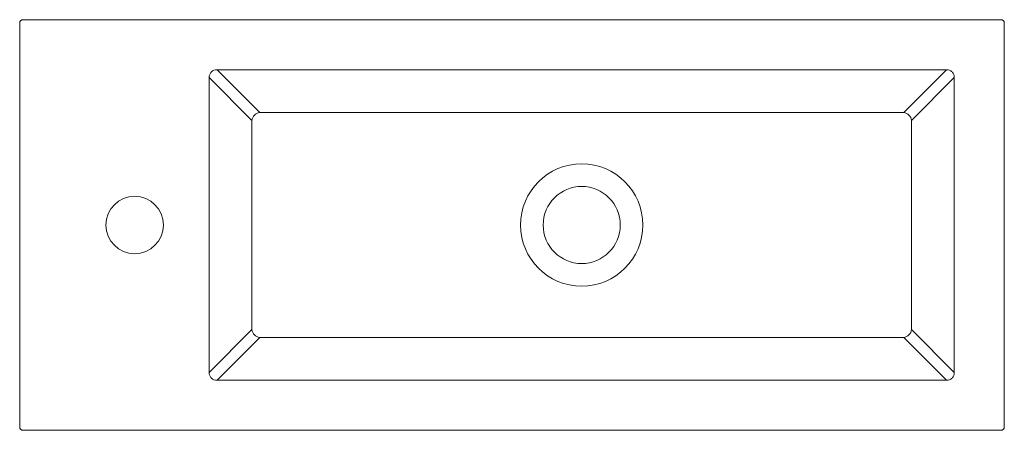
# Model space of a CAD drawing. Header units: millimetres. Extents: x 272.512 to 273.112, y 349.459 to 349.709.
import ezdxf

# ---------------------------------------------------------------- set-up
doc = ezdxf.new("R2010")
doc.units = ezdxf.units.MM
doc.layers.add('SANINDUSA', color=3, linetype='Continuous')

msp = doc.modelspace()

# ---------------------------------------------------------------- linework, layer by layer
at = {"layer": 'SANINDUSA', "linetype": 'Continuous', "lineweight": 15}
for p, q in [((272.51214, 349.46069), (272.51214, 349.70682)), ((272.51414, 349.70882), (273.11027, 349.70882)), ((273.11227, 349.70682), (273.11227, 349.46069)), ((272.63241, 349.67831), (272.65846, 349.65226)), ((273.077, 349.67831), (272.63241, 349.67831)), ((273.077, 349.67831), (273.05095, 349.65226)), ((272.62765, 349.67355), (272.6537, 349.6475)), ((272.62765, 349.67355), (272.62765, 349.49396)), ((273.08176, 349.67355), (273.05571, 349.6475)), ((273.08176, 349.49396), (273.08176, 349.67355)), ((272.65846, 349.65226), (273.05095, 349.65226)), ((272.6537, 349.52001), (272.6537, 349.6475)), ((273.05571, 349.6475), (273.05571, 349.52001)), ((272.6537, 349.52001), (272.62765, 349.49396)), ((273.08176, 349.49396), (273.05571, 349.52001)), ((272.63241, 349.4892), (272.65846, 349.51525)), ((273.05095, 349.51525), (272.65846, 349.51525)), ((273.077, 349.4892), (273.05095, 349.51525)), ((272.63241, 349.4892), (273.077, 349.4892)), ((273.11027, 349.45869), (272.51414, 349.45869))]:
    msp.add_line(p, q, dxfattribs=at)
msp.add_circle((272.5822, 349.58375), 0.0175, dxfattribs=at)
for centre, radius, start, end in [((272.51414, 349.70682), 0.002, 90.08169, 179.91831), ((273.11027, 349.70682), 0.002, 0.08169, 89.91831), ((272.65903, 349.64693), 0.00536, 96.15669, 173.84331), ((273.05038, 349.64693), 0.00536, 6.15669, 83.84331), ((272.8547, 349.58375), 0.03727, 90, 270), ((272.8547, 349.58375), 0.03727, 270, 90), ((272.8547, 349.58375), 0.0235, 90, 270), ((272.8547, 349.58375), 0.0235, 270, 90), ((272.65903, 349.52058), 0.00536, 186.15669, 263.84331), ((273.05038, 349.52058), 0.00536, 276.15669, 353.84331), ((272.51414, 349.46069), 0.002, 180.08169, 269.91831), ((273.11027, 349.46069), 0.002, 270.08169, 359.91831)]:
    msp.add_arc(centre, radius, start, end, dxfattribs=at)
for points in [[(272.63241, 349.67831), (272.63174, 349.67833), (272.63109, 349.67823), (272.62991, 349.67778), (272.62938, 349.67744), (272.62851, 349.67658), (272.62818, 349.67605), (272.62773, 349.67487), (272.62763, 349.67422), (272.62765, 349.67355)], [(273.08176, 349.67355), (273.08178, 349.67422), (273.08168, 349.67487), (273.08123, 349.67605), (273.08089, 349.67658), (273.08002, 349.67744), (273.07949, 349.67778), (273.07832, 349.67823), (273.07767, 349.67833), (273.077, 349.67831)], [(272.62765, 349.49396), (272.62763, 349.49329), (272.62773, 349.49264), (272.62818, 349.49146), (272.62851, 349.49093), (272.62938, 349.49007), (272.62991, 349.48973), (272.63109, 349.48928), (272.63174, 349.48918), (272.63241, 349.4892)], [(273.077, 349.4892), (273.07767, 349.48918), (273.07832, 349.48928), (273.07949, 349.48973), (273.08002, 349.49007), (273.08089, 349.49093), (273.08123, 349.49146), (273.08168, 349.49264), (273.08178, 349.49329), (273.08176, 349.49396)]]:
    msp.add_open_spline(points, degree=3, knots=[0, 0, 0, 0, 0.25, 0.25, 0.5, 0.5, 0.75, 0.75, 1, 1, 1, 1], dxfattribs=at)

doc.saveas('drawing.dxf')
